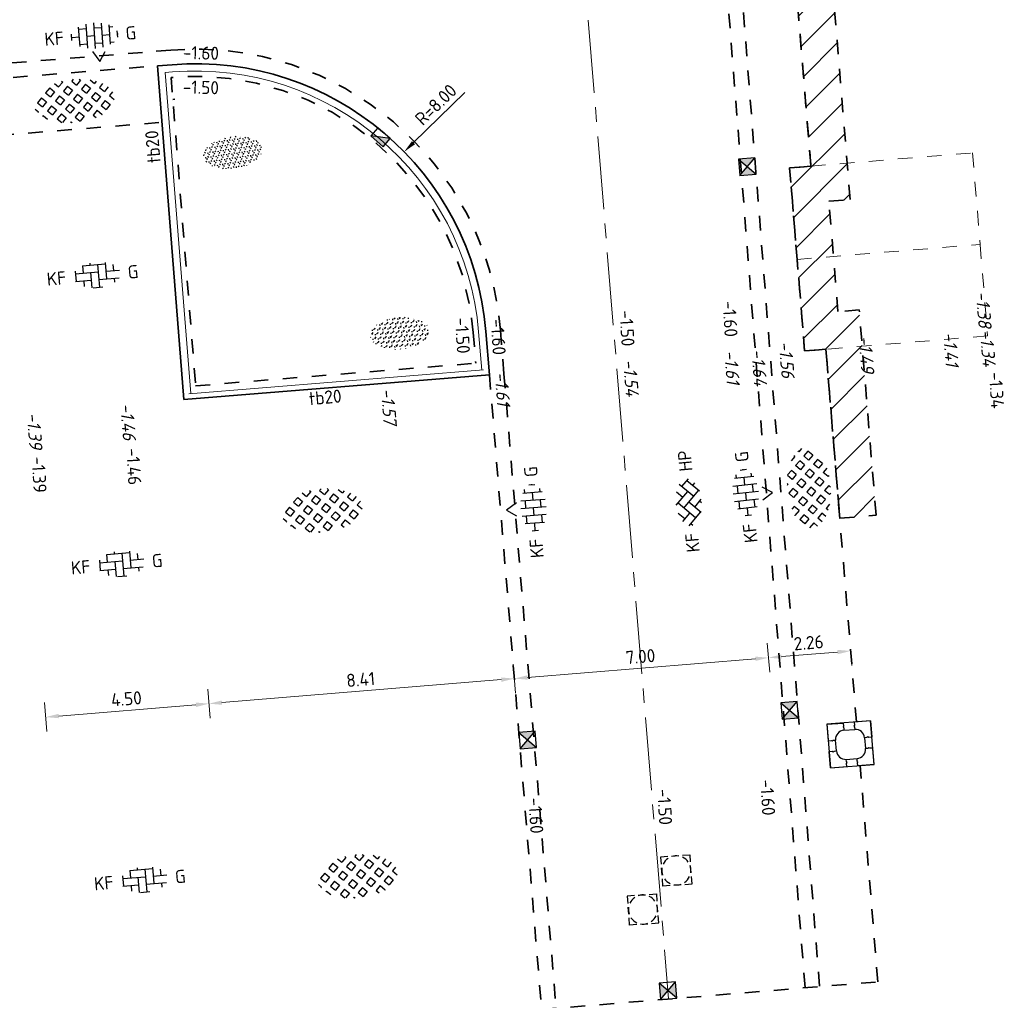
# Model space of a CAD drawing. Header units: metres. Extents: x 97990 to 98409, y 436026 to 436301.
# Tile 24 of 55: x 98295 to 98322, y 436062 to 436089. Entities that reach past the tile are written whole.
import ezdxf
from ezdxf.enums import TextEntityAlignment as Align

# ---------------------------------------------------------------- set-up
doc = ezdxf.new("R2010")
doc.units = ezdxf.units.M
doc.linetypes.add('AM-AS-SO', pattern=[16, 10, -2, 2, -2])
doc.linetypes.add('ZZ-HIDDEN-SO', pattern=[4, 2, -2])
for name, color, linetype, lineweight in [('B-RO-OG-BEBOUWING-V', 254, 'Continuous', 18), ('B-WE-VH-MATERIAALGRENS-G', 252, 'ZZ-HIDDEN-SO', 18), ('B-WE-VH-NAP-T18-200', 252, 'Continuous', 18), ('N-WE-AM-AS_WEG-G', 10, 'AM-AS-SO', 18), ('N-WE-GR-BEPLANTING-S-200', 90, 'Continuous', 25), ('N-WE-RI-HWA_KOLK-S-200', 150, 'Continuous', 25), ('N-WE-RI-OVERIG_RIOOLPUT-OPHOOGTEBRENGEN-S-200', 1, 'Continuous', 25), ('N-WE-VH-FUNDERING_ZANDCEMENTSTABILISATIE-G', 7, 'ZZ-HIDDEN-SO', 35), ('N-WE-VH-HALFVERHARDING_GRASBETONSTEEN-S-200', 1, 'Continuous', 25), ('N-WE-VH-KANTOPSLUITING-T18-200', 1, 'Continuous', 18), ('N-WE-VH-KANTOPSLUITING_ACHTERKANTBAND-G', 1, 'Continuous', 18), ('N-WE-VH-KANTOPSLUITING_ELEMENT_BOOMKRANS-S', 40, 'Continuous', 25), ('N-WE-VH-KANTOPSLUITING_TROTTOIRBAND_180X200-G', 2, 'Continuous', 35), ('N-WE-VH-M-200', 7, 'Continuous', 18), ('N-WE-VH-MATERIAALGRENS-G', 7, 'ZZ-HIDDEN-SO', 35), ('N-WE-VH-NAP-T18-200', 4, 'Continuous', 18), ('N-WE-VH-OPENVERHARDING_BETONSTRAATSTEEN-S-200', 90, 'Continuous', 25)]:
    doc.layers.add(name, color=color, linetype=linetype, lineweight=lineweight)
doc.styles.add('NLCS-ISO', font='NLCS-ISO.ttf')
doc.styles.add('NLCS-ISO-M200-T18', font='NLCS-ISO.ttf', dxfattribs={"height": 0.36})
doc.styles.add('NLCS-ISO-M200-T18_CURSIEF', font='NLCS-ISO.ttf', dxfattribs={"oblique": 15, "height": 0.36})
doc.dimstyles.new('NLCS-M200-T18-PIJL_L2_H0', dxfattribs={"dimscale": 0.2, "dimtxt": 2.5, "dimasz": 1.8, "dimexe": 2, "dimexo": 2, "dimgap": 0.7, "dimtad": 1, "dimzin": 0, "dimdsep": 46, "dimtxsty": 'NLCS-ISO-M200-T18', "dimcen": 0, "dimdle": 2, "dimclrd": 256, "dimclre": 256, "dimclrt": 1, "dimadec": 0, "dimazin": 0, "dimtfac": 1, "dimtdec": 3, "dimtofl": 0, "dimtmove": 0, "dimatfit": 3, "dimfxl": 2, "dimfxlon": 1, "dimtfillclr": 256, "dimtolj": 1, "dimtzin": 0, "dimlwd": -1, "dimlwe": -1, "dimarcsym": 0})

# ---------------------------------------------------------------- blocks, each defined once
blk = doc.blocks.new('SVH-BOOMKRANSBAND_1200X1200_180 200')
for p, q in [((-0.6000000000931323, 0.6000000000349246), (-0.6000000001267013, 0.1500000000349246)), ((-0.6000000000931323, 0.6000000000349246), (-0.1500000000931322, 0.6000000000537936)), ((0.5999999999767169, 0.6000000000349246), (0.1499999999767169, 0.6000000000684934)), ((0.5999999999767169, 0.6000000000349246), (0.5999999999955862, 0.1500000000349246)), ((-0.1500000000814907, 0.4000000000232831), (0.1500000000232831, 0.4000000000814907)), ((-0.3999999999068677, -0.1500000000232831), (-0.4000000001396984, 0.1500000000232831)), ((0.3999999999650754, 0.1500000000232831), (0.4000000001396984, -0.1499999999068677)), ((-0.5999999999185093, -0.6000000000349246), (-0.5999999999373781, -0.1500000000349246)), ((0.5999999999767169, -0.5999999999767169), (0.5999999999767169, -0.1499999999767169)), ((-0.1499999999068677, -0.4000000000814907), (0.1500000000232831, -0.4000000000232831)), ((-0.5999999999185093, -0.6000000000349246), (-0.1499999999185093, -0.6000000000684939)), ((0.5999999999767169, -0.5999999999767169), (0.1499999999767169, -0.600000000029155))]:
    blk.add_line(p, q)
at = {"flags": 128}
blk.add_lwpolyline([(0.5999999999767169, 0.6000000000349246), (-0.6000000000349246, 0.5999999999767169), (-0.5999999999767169, -0.6000000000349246), (0.6000000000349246, -0.5999999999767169)], close=True, dxfattribs=at)
for points in [[(-0.1500000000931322, 0.6000000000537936), (-0.1500000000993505, 0.51664332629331), (-0.1650000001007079, 0.4906433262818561), (-0.1500000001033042, 0.4636433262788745), (-0.1500000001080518, 0.4000000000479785)], [(0.1499999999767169, 0.6000000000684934), (0.1499999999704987, 0.5166433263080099), (0.1349999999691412, 0.490643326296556), (0.149999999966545, 0.4636433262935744), (0.1499999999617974, 0.4000000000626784)], [(-0.6000000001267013, 0.1500000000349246), (-0.5166433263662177, 0.1500000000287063), (-0.4906433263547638, 0.1350000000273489), (-0.4636433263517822, 0.1500000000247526), (-0.4000000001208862, 0.150000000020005)], [(0.5999999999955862, 0.1500000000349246), (0.5166433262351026, 0.1500000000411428), (0.4906433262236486, 0.1650000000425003), (0.4636433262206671, 0.1500000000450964), (0.3999999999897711, 0.1500000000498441)], [(-0.5999999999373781, -0.1500000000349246), (-0.5166433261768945, -0.1500000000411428), (-0.4906433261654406, -0.1650000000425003), (-0.463643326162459, -0.1500000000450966), (-0.399999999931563, -0.1500000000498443)], [(0.5999999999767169, -0.1499999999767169), (0.5166433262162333, -0.1499999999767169), (0.4906433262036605, -0.1349999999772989), (0.4636433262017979, -0.1499999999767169), (0.3999999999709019, -0.1499999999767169)], [(-0.1499999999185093, -0.6000000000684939), (-0.149999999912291, -0.5166433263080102), (-0.1349999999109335, -0.4906433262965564), (-0.1499999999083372, -0.4636433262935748), (-0.1499999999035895, -0.4000000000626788)], [(0.1499999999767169, -0.600000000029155), (0.1499999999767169, -0.5166433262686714), (0.1649999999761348, -0.4906433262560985), (0.1499999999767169, -0.4636433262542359), (0.1499999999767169, -0.4000000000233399)]]:
    blk.add_lwpolyline(points, dxfattribs=at)
for centre, start, end in [((-0.1500000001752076, 0.1500000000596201), 89.99999999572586, 179.999999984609), ((0.1500000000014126, 0.1500000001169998), 359.9999999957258, 89.99999998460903), ((-0.1499999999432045, -0.1500000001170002), 179.9999999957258, 269.999999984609), ((0.1500000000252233, -0.1500000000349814), 270, 359.9999999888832)]:
    blk.add_arc(centre, 0.2499999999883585, start, end)
blk = doc.blocks.new('SVH-BSS_KEIFORMAAT_KEPER_KL-SO')
for p, q in [((-2.227386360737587, 0.7424621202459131), (-1.387291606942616, 1.582556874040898)), ((-2.227386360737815, -0.7424621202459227), (-2.461364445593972e-13, 1.484924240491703)), ((-0.2594888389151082, 1.744413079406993), (1.484924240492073, -2.322309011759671e-13)), ((0.742462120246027, 0.7424621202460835), (1.540824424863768, 1.540824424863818)), ((-3.217335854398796, 0.2474873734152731), (-1.484924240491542, -1.484924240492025)), ((-3.217335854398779, -0.2474873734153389), (-2.969848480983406, 3.774758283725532e-14)), ((-2.561802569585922, 1.07687832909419), (-1.484924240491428, -2.748912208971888e-13)), ((-1.540824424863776, -1.540824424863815), (2.086109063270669e-13, 2.082778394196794e-13)), ((-0.7424621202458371, 0.7424621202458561), (1.484924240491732, -1.48492424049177)), ((0.7424621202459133, -0.7424621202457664), (2.561802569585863, 1.07687832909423)), ((1.387291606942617, -1.582556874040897), (2.969848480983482, 9.325873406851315e-15)), ((2.227386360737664, 0.7424621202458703), (3.217335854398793, -0.2474873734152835)), ((-0.7424621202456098, -0.7424621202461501), (0.2594888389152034, -1.744413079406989)), ((2.227386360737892, -0.7424621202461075), (2.561802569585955, -1.076878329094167)), ((-0.259488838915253, -1.744413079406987), (9.492406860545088e-14, -1.484924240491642))]:
    blk.add_line(p, q)
at = {"style": 'NLCS-ISO'}
blk.add_attdef('FORMAAT', text='', height=1.8, dxfattribs=at).set_placement((-4.25, 3.445092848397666e-16), align=Align.MIDDLE_RIGHT)
blk.add_attdef('KLEUR', text='', height=1.8, dxfattribs=at).set_placement((4.25, 0), align=Align.MIDDLE_LEFT)
at = {"style": 'NLCS-ISO', "flags": 1}
blk.add_attdef('FUNCTIE', text='', height=1.8, dxfattribs=at).set_placement((-7.804418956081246e-16, -2.75), align=Align.TOP_CENTER)
blk = doc.blocks.new('SVH-GRASBETONSTEEN_02-SO')
for p, q in [((-1.164783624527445, 2.210629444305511), (-0.5460651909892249, 2.82934787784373)), ((0.07264137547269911, 2.210629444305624), (-0.5460770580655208, 2.829347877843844)), ((0.6913657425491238, 2.82935381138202), (0.5625822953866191, 2.958137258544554)), ((0.6913657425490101, 2.829353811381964), (0.8046645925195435, 2.942652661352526)), ((1.310090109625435, 2.210629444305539), (1.894162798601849, 2.794702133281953)), ((2.547515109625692, 2.210629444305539), (1.980940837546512, 2.77720371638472)), ((-4.877094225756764, 0.9731925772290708), (-4.258375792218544, 1.591911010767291)), ((-3.639669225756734, 0.9731925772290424), (-4.258387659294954, 1.591911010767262)), ((-3.020944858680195, 1.591916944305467), (-3.639663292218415, 2.210635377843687)), ((-3.639657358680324, 2.210629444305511), (-3.587975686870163, 2.262311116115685)), ((-3.020944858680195, 1.591916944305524), (-2.402226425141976, 2.210635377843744)), ((-2.40223235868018, 2.210629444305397), (-2.766716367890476, 2.575113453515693)), ((-2.402220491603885, 0.9731925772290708), (-1.783502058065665, 1.591911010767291)), ((-1.164795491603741, 0.9731925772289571), (-1.78351392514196, 1.591911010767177)), ((-0.546071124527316, 1.591916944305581), (-1.164789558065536, 2.210635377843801)), ((-0.5460711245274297, 1.591916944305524), (0.0726473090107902, 2.210635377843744)), ((0.07265324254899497, 0.9731925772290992), (0.6913716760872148, 1.591911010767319)), ((1.310078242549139, 0.9731925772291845), (0.691359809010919, 1.591911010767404)), ((1.928802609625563, 1.591916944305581), (1.310084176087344, 2.210635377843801)), ((1.928802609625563, 1.591916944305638), (2.547521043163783, 2.210635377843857)), ((2.547526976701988, 0.9731925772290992), (3.166245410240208, 1.591911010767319)), ((3.784951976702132, 0.9731925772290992), (3.166233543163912, 1.591911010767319)), ((4.403676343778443, 1.591916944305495), (3.874966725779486, 2.120626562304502)), ((4.403676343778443, 1.591916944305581), (4.521478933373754, 1.709719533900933)), ((-4.877106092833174, -0.2642442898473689), (-5.487478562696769, 0.346128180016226)), ((-4.258381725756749, 0.3544800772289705), (-4.877100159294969, 0.9731985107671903)), ((-4.258381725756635, 0.3544800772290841), (-3.639663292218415, 0.973198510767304)), ((-3.639657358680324, -0.2642442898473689), (-3.020938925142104, 0.354474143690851)), ((-2.402232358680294, -0.2642442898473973), (-3.020950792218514, 0.3544741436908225)), ((-1.783507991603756, 0.3544800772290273), (-2.402226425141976, 0.9731985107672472)), ((-1.783507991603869, 0.3544800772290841), (-1.16478955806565, 0.973198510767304)), ((-1.164783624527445, -0.2642442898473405), (-0.5460651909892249, 0.3544741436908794)), ((0.07264137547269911, -0.2642442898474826), (-0.5460770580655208, 0.3544741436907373)), ((0.6913657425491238, 0.354480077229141), (0.07264730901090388, 0.9731985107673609)), ((0.6913657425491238, 0.3544800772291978), (1.310084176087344, 0.9731985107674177)), ((1.310090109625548, -0.2642442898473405), (1.928808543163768, 0.3544741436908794)), ((2.547515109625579, -0.2642442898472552), (1.928796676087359, 0.3544741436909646)), ((3.166239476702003, 0.354480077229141), (2.547521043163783, 0.9731985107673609)), ((3.166239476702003, 0.354480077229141), (3.784957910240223, 0.9731985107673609)), ((3.784963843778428, -0.2642442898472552), (4.403682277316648, 0.3544741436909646)), ((5.022388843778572, -0.2642442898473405), (4.403670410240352, 0.3544741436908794)), ((5.420953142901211, 0.5746401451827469), (5.022394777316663, 0.9731985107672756)), ((5.022400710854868, 0.9731925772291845), (5.140131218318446, 1.090923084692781)), ((-5.351839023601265, -0.7389772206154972), (-4.877100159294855, -0.2642383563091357)), ((-4.824880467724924, -1.449467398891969), (-4.258375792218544, -0.8829627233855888)), ((-3.639669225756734, -1.501681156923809), (-4.258387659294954, -0.8829627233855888)), ((-3.020944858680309, -0.8829567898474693), (-3.639663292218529, -0.2642383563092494)), ((-3.020944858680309, -0.8829567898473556), (-2.402226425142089, -0.2642383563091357)), ((-2.402220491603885, -1.50168115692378), (-1.783502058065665, -0.8829627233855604)), ((-1.164795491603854, -1.501681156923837), (-1.783513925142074, -0.8829627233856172)), ((-0.546071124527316, -0.8829567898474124), (-1.164789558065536, -0.2642383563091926)), ((-0.546071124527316, -0.8829567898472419), (0.07264730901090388, -0.264238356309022)), ((0.07265324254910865, -1.50168115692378), (0.6913716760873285, -0.8829627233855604)), ((1.310078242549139, -1.501681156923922), (0.691359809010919, -0.8829627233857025)), ((1.928802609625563, -0.8829567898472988), (1.310084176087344, -0.2642383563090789)), ((1.928802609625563, -0.8829567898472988), (2.547521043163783, -0.2642383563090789)), ((2.547526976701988, -1.501681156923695), (3.166245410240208, -0.8829627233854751)), ((3.784951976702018, -1.501681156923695), (3.166233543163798, -0.8829627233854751)), ((4.403676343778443, -0.8829567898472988), (3.784957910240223, -0.2642383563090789)), ((4.403676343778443, -0.8829567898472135), (5.022394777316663, -0.2642383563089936)), ((-4.120107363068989, -1.982119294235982), (-3.639663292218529, -1.501675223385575)), ((-3.290411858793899, -2.389872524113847), (-3.020938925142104, -2.120399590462)), ((-2.483972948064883, -2.657377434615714), (-3.020950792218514, -2.120399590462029)), ((-1.783507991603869, -2.120393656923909), (-2.402226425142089, -1.501675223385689)), ((-1.783507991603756, -2.120393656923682), (-1.164789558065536, -1.501675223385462)), ((-1.164783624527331, -2.73911802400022), (-0.5460651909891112, -2.120399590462)), ((0.07264137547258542, -2.739118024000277), (-0.5460770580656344, -2.120399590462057)), ((0.6913657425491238, -2.120393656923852), (0.07264730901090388, -1.501675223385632)), ((0.6913657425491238, -2.120393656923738), (1.310084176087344, -1.501675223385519)), ((1.310090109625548, -2.739118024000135), (1.928808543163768, -2.120399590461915)), ((2.469643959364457, -2.661246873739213), (1.928796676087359, -2.120399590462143)), ((3.166239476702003, -2.120393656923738), (2.547521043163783, -1.501675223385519)), ((3.166239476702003, -2.120393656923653), (3.784957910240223, -1.501675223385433)), ((-0.9755535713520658, -2.928348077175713), (-1.16478955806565, -2.739112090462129)), ((-0.1599215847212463, -2.971680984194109), (0.07264730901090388, -2.739112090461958)), ((1.442749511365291, -2.871777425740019), (1.310084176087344, -2.739112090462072))]:
    blk.add_line(p, q)
at = {"style": 'NLCS-ISO'}
blk.add_attdef('FORMAAT', text='', height=1.8, dxfattribs=at).set_placement((-6.620801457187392, -0.09580145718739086), align=Align.MIDDLE_RIGHT)
blk.add_attdef('KLEUR', text='', height=1.8, dxfattribs=at).set_placement((6.429198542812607, -0.09580145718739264), align=Align.MIDDLE_LEFT)
at = {"style": 'NLCS-ISO', "flags": 1}
blk.add_attdef('FUNCTIE', text='', height=1.8, dxfattribs=at).set_placement((-7.110529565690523e-16, -3.975), align=Align.TOP_CENTER)
blk = doc.blocks.new('SRI-KOLK_STRAAT_01-SO')
h = blk.add_hatch(color=256)
h.dxf.hatch_style = 1
h.paths.add_polyline_path([(0, 1.125), (-1.125, 2.25), (-1.125, 1.110223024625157e-16)])
h.paths.add_polyline_path([(1.125, 2.25), (0, 1.125), (1.125, 1.110223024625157e-16)])
for p, q in [((-1.125, 1.530808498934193e-17), (1.125, 2.25)), ((1.125, 0), (-1.125, 2.25))]:
    blk.add_line(p, q)
blk.add_lwpolyline([(-1.125, 0), (1.125, 0), (1.125, 2.25), (-1.125, 2.25)], close=True)
blk = doc.blocks.new('*D138')
at = {"layer": 'Defpoints', "color": 0, "ltscale": 0.2, "transparency": 16777216}
for p in [(98307.4251599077, 436080.4092424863), (98299.513, 436073.95), (98308.17526847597, 436071.2775147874)]:
    blk.add_point(p, dxfattribs=at)
at = {"layer": 'N-WE-VH-M-200', "ltscale": 0.2, "transparency": 16777216}
for p, q in [((98308.1425215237, 436071.6761720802), (98308.20801542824, 436070.8788574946)), ((98299.75636483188, 436070.9873070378), (98299.82185873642, 436070.1899924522)), ((98300.14790334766, 436070.618122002), (98307.81647691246, 436071.2480425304))]:
    blk.add_line(p, q, dxfattribs=at)
for points in [[(98307.81156486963, 436071.3078411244), (98307.8213889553, 436071.1882439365), (98308.17526847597, 436071.2775147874)], [(98300.14299130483, 436070.6779205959), (98300.15281539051, 436070.5583234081), (98299.78911178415, 436070.588649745)]]:
    blk.add_solid(points, dxfattribs=at)
at = {"layer": 'N-WE-VH-M-200', "color": 1, "ltscale": 0.2, "transparency": 16777216, "insert": (98303.95599256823, 436071.2520081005), "char_height": 0.36, "attachment_point": 5, "rotation": 4.695910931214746, "style": 'NLCS-ISO-M200-T18'}
blk.add_mtext('\\A1;8.41', dxfattribs=at)
blk = doc.blocks.new('*D139')
at = {"layer": 'Defpoints', "color": 0, "ltscale": 0.2, "transparency": 16777216}
for p in [(98307.4251599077, 436080.4092424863), (98315.15177110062, 436071.8505864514), (98315.15177110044, 436071.8505864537)]:
    blk.add_point(p, dxfattribs=at)
at = {"layer": 'N-WE-VH-M-200', "ltscale": 0.2, "transparency": 16777216}
for p, q in [((98315.15177110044, 436071.8505864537), (98315.11902414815, 436072.2492437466)), ((98308.53406003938, 436071.3069870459), (98314.7929795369, 436071.8211141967)), ((98308.14252152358, 436071.6761720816), (98308.20801542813, 436070.878857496))]:
    blk.add_line(p, q, dxfattribs=at)
for points in [[(98314.78806749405, 436071.8809127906), (98314.79789157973, 436071.7613156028), (98315.15177110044, 436071.8505864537)], [(98308.52914799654, 436071.3667856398), (98308.53897208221, 436071.247188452), (98308.17526847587, 436071.2775147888)]]:
    blk.add_solid(points, dxfattribs=at)
at = {"layer": 'N-WE-VH-M-200', "color": 1, "ltscale": 0.2, "transparency": 16777216, "insert": (98311.63732222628, 436071.8829764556), "char_height": 0.36, "attachment_point": 5, "rotation": 4.695910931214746, "style": 'NLCS-ISO-M200-T18'}
blk.add_mtext('\\A1;7.00', dxfattribs=at)
blk = doc.blocks.new('*D140')
at = {"layer": 'Defpoints', "color": 0, "ltscale": 0.2, "transparency": 16777216}
for p in [(98315.15177110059, 436071.8505864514), (98317.4071205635, 436072.0358478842), (98317.40712056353, 436072.0358478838)]:
    blk.add_point(p, dxfattribs=at)
at = {"layer": 'N-WE-VH-M-200', "ltscale": 0.2, "transparency": 16777216}
for p, q in [((98315.15177110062, 436071.8505864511), (98315.18451805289, 436071.4519291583)), ((98315.51056266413, 436071.8800587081), (98317.04832900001, 436072.0063756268)), ((98317.40712056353, 436072.0358478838), (98317.4398675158, 436071.637190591))]:
    blk.add_line(p, q, dxfattribs=at)
for points in [[(98317.04341695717, 436072.0661742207), (98317.05324104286, 436071.9465770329), (98317.40712056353, 436072.0358478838)], [(98315.50565062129, 436071.9398573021), (98315.51547470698, 436071.8202601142), (98315.15177110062, 436071.8505864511)]]:
    blk.add_solid(points, dxfattribs=at)
at = {"layer": 'N-WE-VH-M-200', "color": 1, "ltscale": 0.2, "transparency": 16777216, "insert": (98316.25324827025, 436072.2621430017), "char_height": 0.36, "attachment_point": 5, "rotation": 4.695910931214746, "style": 'NLCS-ISO-M200-T18'}
blk.add_mtext('\\A1;2.26', dxfattribs=at)
blk = doc.blocks.new('*D149')
at = {"layer": 'Defpoints', "color": 0, "ltscale": 0.2, "transparency": 16777216}
for p in [(98299.51738711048, 436073.9503603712), (98295.03214643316, 436073.568121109), (98299.79349889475, 436070.5890101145)]:
    blk.add_point(p, dxfattribs=at)
at = {"layer": 'N-WE-VH-M-200', "ltscale": 0.2, "transparency": 16777216}
for p, q in [((98299.7607519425, 436070.9876674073), (98299.82624584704, 436070.1903528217)), ((98295.27438466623, 436070.6191432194), (98295.33987857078, 436069.8218286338)), ((98295.66592318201, 436070.2499581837), (98299.43470733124, 436070.5595378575))]:
    blk.add_line(p, q, dxfattribs=at)
for points in [[(98299.42979528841, 436070.6193364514), (98299.43961937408, 436070.4997392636), (98299.79349889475, 436070.5890101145)], [(98295.66101113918, 436070.3097567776), (98295.67083522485, 436070.1901595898), (98295.3071316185, 436070.2204859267)]]:
    blk.add_solid(points, dxfattribs=at)
at = {"layer": 'N-WE-VH-M-200', "color": 1, "ltscale": 0.2, "transparency": 16777216, "insert": (98297.52411769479, 436070.7236738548), "char_height": 0.36, "attachment_point": 5, "rotation": 4.695910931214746, "style": 'NLCS-ISO-M200-T18'}
blk.add_mtext('\\A1;4.50', dxfattribs=at)
blk = doc.blocks.new('*D207')
at = {"layer": 'Defpoints', "color": 0, "ltscale": 0.2, "transparency": 16777216}
for p in [(98305.14930361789, 436085.732768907), (98299.41952765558, 436080.1497887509)]:
    blk.add_point(p, dxfattribs=at)
at = {"layer": 'N-WE-VH-M-200', "ltscale": 0.2, "transparency": 16777216}
blk.add_line((98306.81953331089, 436087.3602076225), (98305.4071435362, 436085.984003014), dxfattribs=at)
blk.add_solid([(98305.36527118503, 436086.0269763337), (98305.44901588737, 436085.9410296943), (98305.14930361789, 436085.732768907)], dxfattribs=at)
at = {"layer": 'N-WE-VH-M-200', "color": 1, "ltscale": 0.2, "transparency": 16777216, "insert": (98306.0189391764, 436087.0269134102), "char_height": 0.36, "attachment_point": 5, "rotation": 44.256564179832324, "style": 'NLCS-ISO-M200-T18'}
blk.add_mtext('\\A1;R=8.00', dxfattribs=at)
blk = doc.blocks.new('SGR-BEPLANTING_SOORT_01_KL-SO')
h = blk.add_hatch()
h.set_pattern_fill('AGR-BEPLANTING_SOORT_01', color=256, scale=0.1, pattern_type=2)
h.set_pattern_definition([(59.99999999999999, (0, 0), (-0.2886752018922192, 0.4999998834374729), [0.144338, -0.4330130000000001]), (120, (0, 0), (-0.5773502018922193, -1.165625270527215e-07), [0.144338, -0.433013]), (270, (0, 0), (0.288675, -0.5000000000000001), [0.125, -0.875])])
edge = h.paths.add_edge_path()
edge.add_ellipse((0, 0), major_axis=(3.25, -8.51819583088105e-16), ratio=0.5384615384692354, start_angle=0, end_angle=359.9999999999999)
at = {"style": 'NLCS-ISO'}
blk.add_attdef('TYPE', text='', height=1.8, dxfattribs=at).set_placement((4.25, -1.446759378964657e-15), align=Align.MIDDLE_LEFT)
blk = doc.blocks.new('SRI-PUT_OPHOOGTEBRENGEN-SO')
for p, q in [((-0.5, 2), (0.5, 2)), ((-2, -0.4999999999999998), (-2, 0.5)), ((2, -0.4999999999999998), (2, 0.5000000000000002)), ((-0.5, -2), (0.5, -2))]:
    blk.add_line(p, q)
for points in [[(-1, 2), (-2, 2), (-2, 0.9999999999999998)], [(1, 2), (2, 2), (2, 0.9999999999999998)], [(-1, -2), (-2, -2), (-2, -0.9999999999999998)], [(1, -2), (2, -2), (2, -0.9999999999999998)]]:
    blk.add_lwpolyline(points)
for start, end in [(120, 150), (75.52248781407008, 104.4775121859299), (30, 59.99999999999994), (165.5224878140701, 194.4775121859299), (345.5224878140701, 14.47751218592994), (209.9999999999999, 239.9999999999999), (300.0000000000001, 330.0000000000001), (255.52248781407, 284.4775121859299)]:
    blk.add_arc((0, 0), 2, start, end)
blk = doc.blocks.new('SVH-BSS_KEIFORMAAT_ELLEBOOG_KL-SO')
for p, q in [((-1.871609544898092, 1.430685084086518), (-1.871609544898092, 0.3855414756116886)), ((-1.858739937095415, 1.435541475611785), (1.278390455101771, 1.435541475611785)), ((-0.8216095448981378, 1.693156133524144), (-0.8216095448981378, 1.435541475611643)), ((0.2283904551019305, 1.435541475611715), (0.2283904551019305, -1.714458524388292)), ((1.278390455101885, 1.608929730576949), (1.278390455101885, -0.664458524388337)), ((-2.921609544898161, 0.7665653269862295), (-2.921609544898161, -0.6644585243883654)), ((-2.921609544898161, 0.3855414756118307), (0.2283904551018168, 0.3855414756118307)), ((-0.8216095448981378, 0.385541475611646), (-0.8216095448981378, -1.693156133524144)), ((1.278390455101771, 0.3855414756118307), (3.170147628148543, 0.3855414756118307)), ((2.32839045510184, 1.220907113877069), (2.32839045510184, 0.3855414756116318)), ((-3.006619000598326, -0.6644585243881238), (-0.8216095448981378, -0.6644585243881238)), ((-1.871609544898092, -0.6644585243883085), (-1.871609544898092, -1.430685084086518)), ((0.2283904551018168, -0.6644585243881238), (3.006619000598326, -0.6644585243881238)), ((2.32839045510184, -0.6644585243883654), (2.32839045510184, -1.22090711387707)), ((-0.6516744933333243, -1.714458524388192), (0.6516744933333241, -1.714458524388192))]:
    blk.add_line(p, q)
at = {"style": 'NLCS-ISO'}
blk.add_attdef('FORMAAT', text='', height=1.8, dxfattribs=at).set_placement((-4.25, 3.367778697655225e-16), align=Align.MIDDLE_RIGHT)
blk.add_attdef('KLEUR', text='', height=1.8, dxfattribs=at).set_placement((4.25, 0), align=Align.MIDDLE_LEFT)
at = {"style": 'NLCS-ISO', "flags": 1}
blk.add_attdef('FUNCTIE', text='', height=1.8, dxfattribs=at).set_placement((-7.804418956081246e-16, -2.750000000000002), align=Align.TOP_CENTER)
blk = doc.blocks.new('SVH-BSS_KEIFORMAAT_HALFST_KL-SO')
for p, q in [((-1.049999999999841, -1.656152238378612), (-1.049999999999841, 1.656152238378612)), ((1.13686837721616e-13, -1.75), (1.13686837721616e-13, 1.75)), ((1.050000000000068, -1.65615223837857), (1.050000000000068, 1.65615223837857)), ((-3.149999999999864, -0.4307692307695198), (-3.149999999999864, 0.4307692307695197)), ((-3.149999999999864, 0), (-2.099999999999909, 0)), ((-2.099999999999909, -1.33561257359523), (-2.099999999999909, 1.33561257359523)), ((-2.100000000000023, 1.049999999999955), (-1.050000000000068, 1.049999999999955)), ((-1.049999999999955, 0), (0, 0)), ((-1.13686837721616e-13, 1.049999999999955), (1.049999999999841, 1.049999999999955)), ((1.049999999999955, 0), (2.099999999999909, 0)), ((2.100000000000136, -1.335612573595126), (2.100000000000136, 1.335612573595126)), ((2.099999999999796, 1.049999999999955), (2.600000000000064, 1.049999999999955)), ((3.150000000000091, -0.4307692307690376), (3.150000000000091, 0.4307692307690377)), ((3.149999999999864, 0), (3.25, 0)), ((-2.100000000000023, -1.050000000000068), (-1.050000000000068, -1.050000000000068)), ((-1.13686837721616e-13, -1.050000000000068), (1.049999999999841, -1.050000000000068)), ((2.099999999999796, -1.050000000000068), (2.599999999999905, -1.050000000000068))]:
    blk.add_line(p, q)
at = {"style": 'NLCS-ISO'}
blk.add_attdef('FORMAAT', text='', height=1.8, dxfattribs=at).set_placement((-4.25, 3.306314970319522e-16), align=Align.MIDDLE_RIGHT)
blk.add_attdef('KLEUR', text='', height=1.8, dxfattribs=at).set_placement((4.25, 0), align=Align.MIDDLE_LEFT)
at = {"style": 'NLCS-ISO', "flags": 1}
blk.add_attdef('FUNCTIE', text='', height=1.8, dxfattribs=at).set_placement((-7.804418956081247e-16, -2.75), align=Align.TOP_CENTER)
blk = doc.blocks.new('SRI-KOLK_TROTTOIR-SO')
blk.add_hatch(color=256).paths.add_polyline_path([(1.125000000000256, 1.499999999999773), (-1.124999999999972, 1.499999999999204), (-1.124999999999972, 5.684341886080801e-13)])
blk.add_line((-1.124999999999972, 0), (1.124999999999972, 1.499999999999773))
at = {"flags": 128}
blk.add_lwpolyline([(-1.124999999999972, 0), (1.124999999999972, 0), (1.124999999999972, 1.499999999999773), (-1.124999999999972, 1.499999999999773)], close=True, dxfattribs=at)

msp = doc.modelspace()

# ---------------------------------------------------------------- hatches: boundary and pattern name
at = {"layer": 'B-RO-OG-BEBOUWING-V', "ltscale": 0.2, "transparency": 33554687}
h = msp.add_hatch(dxfattribs=at)
h.set_pattern_fill('ANSI31', color=252, scale=0.2)
h.set_pattern_definition([(45, (0, 0), (-0.4490128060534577, 0.4490128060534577), [])])
h.paths.add_polyline_path([(98313.65832056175, 436117.6732692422), (98316.31434854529, 436085.339117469), (98315.73125423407, 436085.2912202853), (98316.14386583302, 436080.2681383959), (98316.7269601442, 436080.3160355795), (98317.10806583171, 436075.6765027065), (98318.10470906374, 436075.7583700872), (98317.6417359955, 436081.3945461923), (98317.05864168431, 436081.3466490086), (98316.80976484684, 436084.376444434), (98317.39285915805, 436084.4243416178), (98314.65496379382, 436117.7551366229)])

# ---------------------------------------------------------------- linework, layer by layer
at = {"layer": 'B-WE-VH-MATERIAALGRENS-G', "ltscale": 0.2}
for p, q in [((98316.31434854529, 436085.339117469), (98320.75433612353, 436085.7038318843)), ((98320.75433612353, 436085.7038318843), (98320.96064192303, 436083.1922909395)), ((98315.9375600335, 436082.7796793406), (98320.96064192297, 436083.1922909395)), ((98320.96064192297, 436083.1922909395), (98321.16694772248, 436080.6807499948)), ((98321.16694772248, 436080.6807499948), (98316.7269601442, 436080.3160355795))]:
    msp.add_line(p, q, dxfattribs=at)
at = {"layer": 'N-WE-AM-AS_WEG-G', "ltscale": 0.2}
msp.add_line((98309.94088713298, 436092.5351646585), (98312.40873945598, 436062.4918397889), dxfattribs=at)
at = {"layer": 'N-WE-VH-FUNDERING_ZANDCEMENTSTABILISATIE-G', "ltscale": 0.2}
for p, q in [((98298.75116987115, 436087.7707271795), (98299.4241878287, 436079.3104119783)), ((98298.85309737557, 436087.1769970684), (98298.7987495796, 436087.1726163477)), ((98299.4241878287, 436079.3104119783), (98307.11319335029, 436079.9318772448))]:
    msp.add_line(p, q, dxfattribs=at)
msp.add_lwpolyline([(98298.75116987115, 436087.7707271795), (98298.80489054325, 436087.7750573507, -0.4137661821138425), (98307.04384838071, 436080.7760742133), (98307.11319335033, 436079.931877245)], format="xyb", dxfattribs=at)
at = {"layer": 'N-WE-VH-KANTOPSLUITING_ACHTERKANTBAND-G'}
msp.add_line((98299.24069766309, 436079.0949291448), (98307.32891692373, 436079.7486609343), dxfattribs=at)
at = {"layer": 'N-WE-VH-KANTOPSLUITING_ACHTERKANTBAND-G', "ltscale": 0.2}
msp.add_lwpolyline([(98299.29054020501, 436079.0988941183), (98298.58975979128, 436087.9082031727), (98298.79283883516, 436087.9245724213, -0.4137661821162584), (98307.19334486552, 436080.7883543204), (98307.27908476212, 436079.7445675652)], format="xyb", dxfattribs=at)
at = {"layer": 'N-WE-VH-KANTOPSLUITING_TROTTOIRBAND_180X200-G', "ltscale": 0.2}
for p, q in [((98299.10308003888, 436078.9333170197), (98298.37454635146, 436088.091504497)), ((98307.4907096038, 436079.6112487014), (98299.10308003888, 436078.9333170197))]:
    msp.add_line(p, q, dxfattribs=at)
msp.add_lwpolyline([(98298.37454635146, 436088.091504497), (98298.77676989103, 436088.1239258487, -0.4137661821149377), (98307.39267351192, 436080.8047277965), (98307.4907096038, 436079.6112487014)], format="xyb", dxfattribs=at)
at = {"layer": 'N-WE-VH-MATERIAALGRENS-G', "ltscale": 0.2}
for p, q in [((98309.32652506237, 436150.1384625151), (98316.15427669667, 436062.7933827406)), ((98309.72530852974, 436150.1696353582), (98316.55306016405, 436062.8245555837)), ((98316.31434854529, 436085.339117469), (98313.65776790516, 436117.6799972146)), ((98219.42570908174, 436082.1291066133), (98298.34240846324, 436088.4902113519)), ((98219.45784696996, 436081.7303997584), (98298.37454635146, 436088.091504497)), ((98294.0325000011, 436086.1806847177), (98298.4979190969, 436086.5406211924)), ((98315.73125423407, 436085.2912202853), (98316.31434854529, 436085.339117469)), ((98315.93756003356, 436082.7796793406), (98315.73125423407, 436085.2912202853)), ((98316.14386583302, 436080.2681383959), (98315.9375600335, 436082.7796793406)), ((98316.7269601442, 436080.3160355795), (98316.14386583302, 436080.2681383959)), ((98317.56715977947, 436070.0875505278), (98316.7269601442, 436080.3160355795)), ((98307.8893668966, 436079.6439956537), (98309.31977464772, 436062.2303909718)), ((98307.4907096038, 436079.6112487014), (98308.92111735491, 436062.1976440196)), ((98318.1529694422, 436062.9559771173), (98317.66540075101, 436068.8915772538)), ((98308.92111735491, 436062.1976440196), (98318.1529694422, 436062.9559771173))]:
    msp.add_line(p, q, dxfattribs=at)
msp.add_lwpolyline([(98313.65832056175, 436117.6732692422), (98316.31434854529, 436085.339117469), (98315.73125423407, 436085.2912202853), (98316.14386583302, 436080.2681383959), (98316.7269601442, 436080.3160355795), (98317.10806583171, 436075.6765027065), (98318.10470906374, 436075.7583700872), (98317.6417359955, 436081.3945461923), (98317.05864168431, 436081.3466490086), (98316.80976484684, 436084.376444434), (98317.39285915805, 436084.4243416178), (98314.65496379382, 436117.7551366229)], close=True, dxfattribs=at)
msp.add_lwpolyline([(98298.34240846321, 436088.4902113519), (98298.74463200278, 436088.5226327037, -0.4137661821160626), (98307.79133080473, 436080.8374747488), (98307.8893668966, 436079.6439956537)], format="xyb", dxfattribs=at)
at = {"layer": 'N-WE-VH-OPENVERHARDING_BETONSTRAATSTEEN-S-200', "ltscale": 0.2}
for points in [[(98296.59323909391, 436088.4848659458), (98296.79271813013, 436088.2125098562), (98296.94393897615, 436088.489395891)], [(98314.99609347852, 436076.179126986), (98315.26153310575, 436076.3877211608), (98314.97968147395, 436076.5294719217)], [(98308.23194858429, 436076.0971464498), (98307.95959249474, 436075.8976674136), (98308.23647852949, 436075.7464465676)]]:
    msp.add_lwpolyline(points, dxfattribs=at)

# ---------------------------------------------------------------- block references
at = {"layer": 'N-WE-GR-BEPLANTING-S-200', "xscale": 0.25, "yscale": 0.25, "zscale": 0.25}
for p, rotation in [((98300.44196629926, 436085.7101538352), 8.270034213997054), ((98305.03013003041, 436080.7515751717), 4.649018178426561)]:
    msp.add_blockref('SGR-BEPLANTING_SOORT_01_KL-SO', p, dxfattribs=dict(at, rotation=rotation))
at = {"layer": 'N-WE-RI-HWA_KOLK-S-200', "ltscale": 0.2, "xscale": 0.2, "yscale": 0.2, "zscale": 0.2, "rotation": 139.0110832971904}
msp.add_blockref('SRI-KOLK_TROTTOIR-SO', (98304.59894001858, 436086.246811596), dxfattribs=at)
at = {"layer": 'N-WE-RI-HWA_KOLK-S-200', "xscale": 0.2, "yscale": 0.2}
for p, rotation in [((98314.34402086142, 436085.3098259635), 274.7), ((98315.5104608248, 436070.3879604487), 274.7), ((98308.31515006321, 436069.57461388), 274.6959109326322), ((98312.40873945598, 436062.4918397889), 4.695910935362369)]:
    msp.add_blockref('SRI-KOLK_STRAAT_01-SO', p, dxfattribs=dict(at, rotation=rotation))
at = {"layer": 'N-WE-RI-OVERIG_RIOOLPUT-OPHOOGTEBRENGEN-S-200'}
for p, xscale, yscale, zscale, rotation in [((98312.62113010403, 436066.013661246), 0.2000000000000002, 0.2000000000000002, 0.2000000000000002, 4.608396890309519), ((98311.70587813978, 436064.9409467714), 0.2, 0.2, 0.2, 4.608396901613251)]:
    msp.add_blockref('SRI-PUT_OPHOOGTEBRENGEN-SO', p, dxfattribs=dict(at, xscale=xscale, yscale=yscale, zscale=zscale, rotation=rotation))
at = {"layer": 'N-WE-VH-HALFVERHARDING_GRASBETONSTEEN-S-200', "rotation": 185.7237380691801}
for p, xscale, yscale, zscale in [((98296.0911120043, 436087.1281170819), 0.2000000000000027, 0.2000000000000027, 0.2000000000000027), ((98302.8985736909, 436075.8922019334), 0.2000000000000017, 0.2000000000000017, 0.2000000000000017), ((98303.86123837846, 436065.8522813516), 0.2000000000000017, 0.2000000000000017, 0.2000000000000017)]:
    msp.add_blockref('SVH-GRASBETONSTEEN_02-SO', p, dxfattribs=dict(at, xscale=xscale, yscale=yscale, zscale=zscale))
at = {"layer": 'N-WE-VH-HALFVERHARDING_GRASBETONSTEEN-S-200', "ltscale": 0.2, "xscale": 0.1999999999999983, "yscale": 0.1999999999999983, "zscale": 0.1999999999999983, "rotation": 94.55862382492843}
msp.add_blockref('SVH-GRASBETONSTEEN_02-SO', (98316.26118537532, 436076.5153826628), dxfattribs=at)
at = {"layer": 'N-WE-VH-KANTOPSLUITING_ELEMENT_BOOMKRANS-S', "rotation": 4.60838054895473}
msp.add_blockref('SVH-BOOMKRANSBAND_1200X1200_180 200', (98317.40303277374, 436069.4723750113), dxfattribs=at)
at = {"layer": 'N-WE-VH-OPENVERHARDING_BETONSTRAATSTEEN-S-200', "ltscale": 0.2}
for name, p, xscale, yscale, zscale, rotation in [('SVH-BSS_KEIFORMAAT_HALFST_KL-SO', (98296.65226369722, 436088.9210888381), 0.2, 0.2, 0.2, 4.286496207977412), ('SVH-BSS_KEIFORMAAT_ELLEBOOG_KL-SO', (98296.7135837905, 436082.3542708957), 0.2, 0.2, 0.2, 4.959788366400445), ('SVH-BSS_KEIFORMAAT_HALFST_KL-SO', (98314.5275115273, 436076.3751324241), 0.1999999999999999, 0.1999999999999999, 0.1999999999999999, 96.22853088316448), ('SVH-BSS_KEIFORMAAT_HALFST_KL-SO', (98308.70247812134, 436075.9612404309), 0.2, 0.2, 0.2, 94.28649620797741), ('SVH-BSS_KEIFORMAAT_ELLEBOOG_KL-SO', (98297.37826476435, 436074.428262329), 0.2, 0.2, 0.2, 4.959788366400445), ('SVH-BSS_KEIFORMAAT_ELLEBOOG_KL-SO', (98298.01269312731, 436065.7611997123), 0.2, 0.2, 0.2, 4.959788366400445)]:
    msp.add_blockref(name, p, dxfattribs=dict(at, xscale=xscale, yscale=yscale, zscale=zscale, rotation=rotation)).add_auto_attribs({'FORMAAT': 'KF', 'KLEUR': 'G'})
at = {"layer": 'N-WE-VH-OPENVERHARDING_BETONSTRAATSTEEN-S-200', "xscale": 0.2000000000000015, "yscale": 0.2000000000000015, "zscale": 0.2000000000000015, "rotation": 95.14720703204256}
msp.add_blockref('SVH-BSS_KEIFORMAAT_KEPER_KL-SO', (98312.96380733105, 436076.1166670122), dxfattribs=at).add_auto_attribs({'FORMAAT': 'KF', 'KLEUR': 'HP'})

# ---------------------------------------------------------------- texts
at = {"layer": 'B-WE-VH-NAP-T18-200', "linetype": 'Continuous', "style": 'NLCS-ISO-M200-T18_CURSIEF', "oblique": 15}
msp.add_text('-1.38', height=0.36, rotation=274.6229974, dxfattribs=at).set_placement((98320.92, 436080.892, -1.38), align=Align.RIGHT)
for s, p in [('-1.41', (98319.941, 436080.77, -1.407)), ('-1.34', (98320.95, 436080.837, -1.335)), ('-1.56', (98315.43, 436080.521, -1.563)), ('-1.49', (98317.618, 436080.668, -1.487)), ('-1.61', (98313.929, 436080.272, -1.614)), ('-1.64', (98314.675, 436080.306, -1.64)), ('-1.54', (98311.155, 436080.023, -1.541)), ('-1.61', (98307.628, 436079.68, -1.605)), ('-1.57', (98304.508, 436079.228, -1.572)), ('-1.39', (98294.785, 436078.565, -1.388)), ('-1.46', (98297.35, 436078.82, -1.462))]:
    msp.add_text(s, height=0.36, rotation=274.6229974, dxfattribs=at).set_placement(p)
at = {"layer": 'N-WE-VH-KANTOPSLUITING-T18-200', "ltscale": 0.2, "style": 'NLCS-ISO-M200-T18'}
for rotation, p in [(94.67988031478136, (98298.46473511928, 436085.4398234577)), (5.147427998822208, (98302.5511575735, 436078.7766426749))]:
    msp.add_text('tb20', height=0.36, rotation=rotation, dxfattribs=at).set_placement(p)
at = {"layer": 'N-WE-VH-NAP-T18-200', "ltscale": 0.2, "style": 'NLCS-ISO-M200-T18'}
for s, rotation, p in [('-1.60', 358.5417134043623, (98299.07165708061, 436088.2793549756)), ('-1.50', 358.5417134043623, (98299.06867105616, 436087.3342853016)), ('-1.60', 273.3794913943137, (98313.88840757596, 436081.6318193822)), ('-1.50', 273.3794913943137, (98311.05983385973, 436081.373914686)), ('-1.50', 273.3794913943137, (98306.54257250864, 436081.177134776)), ('-1.60', 273.3794913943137, (98307.52411764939, 436081.1351145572)), ('-1.34', 273.3794913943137, (98321.20278856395, 436079.6815399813)), ('-1.46', 273.3794913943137, (98297.51750810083, 436077.5904415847)), ('-1.39', 273.3794913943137, (98294.92021012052, 436077.3632719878)), ('-1.60', 273.3794913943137, (98314.92206859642, 436068.499219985)), ('-1.50', 273.3794913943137, (98312.0934948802, 436068.2413152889)), ('-1.60', 273.3794913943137, (98308.55777866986, 436068.00251516))]:
    msp.add_text(s, height=0.36, rotation=rotation, dxfattribs=at).set_placement(p)

# ---------------------------------------------------------------- dimensions: what is measured, and where the dimension line sits
at = {"layer": 'N-WE-VH-M-200', "ltscale": 0.2}
dim = msp.add_radius_dim(center=(98299.41952765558, 436080.1497887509), mpoint=(98305.14930361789, 436085.732768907), dimstyle='NLCS-M200-T18-PIJL_L2_H0', override={"dimpost": 'R=<>'}, dxfattribs=at)
dim.commit()
dim.dimension.update_dxf_attribs({"geometry": '*D207', "text_midpoint": (98306.0189391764, 436087.0269134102)})
for base, p1, p2, angle, picture, middle in [((98308.17526847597, 436071.2775147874), (98299.513, 436073.95), (98307.42515990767, 436080.4092424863), 4.695910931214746, '*D138', (98303.95599256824, 436071.2520081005)), ((98299.79349889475, 436070.5890101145), (98295.03214643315, 436073.568121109), (98299.51738711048, 436073.9503603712), 4.695910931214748, '*D149', (98297.52411769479, 436070.7236738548))]:
    dim = msp.add_linear_dim(base=base, p1=p1, p2=p2, angle=angle, dimstyle='NLCS-M200-T18-PIJL_L2_H0', dxfattribs=at)
    dim.commit()
    dim.dimension.update_dxf_attribs({"geometry": picture, "text_midpoint": middle})
for base, p1, p2, picture, middle in [((98315.15177110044, 436071.8505864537), (98307.42515990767, 436080.4092424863), (98315.15177110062, 436071.8505864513), '*D139', (98311.63732222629, 436071.8829764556)), ((98317.40712056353, 436072.0358478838), (98315.15177110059, 436071.8505864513), (98317.4071205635, 436072.0358478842), '*D140', (98316.25324827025, 436072.2621430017))]:
    dim = msp.add_linear_dim(base=base, p1=p1, p2=p2, angle=4.695910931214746, dimstyle='NLCS-M200-T18-PIJL_L2_H0', override={"dimtmove": 1}, dxfattribs=at)
    dim.commit()
    dim.dimension.update_dxf_attribs({"geometry": picture, "text_midpoint": middle})

doc.saveas('drawing.dxf')
